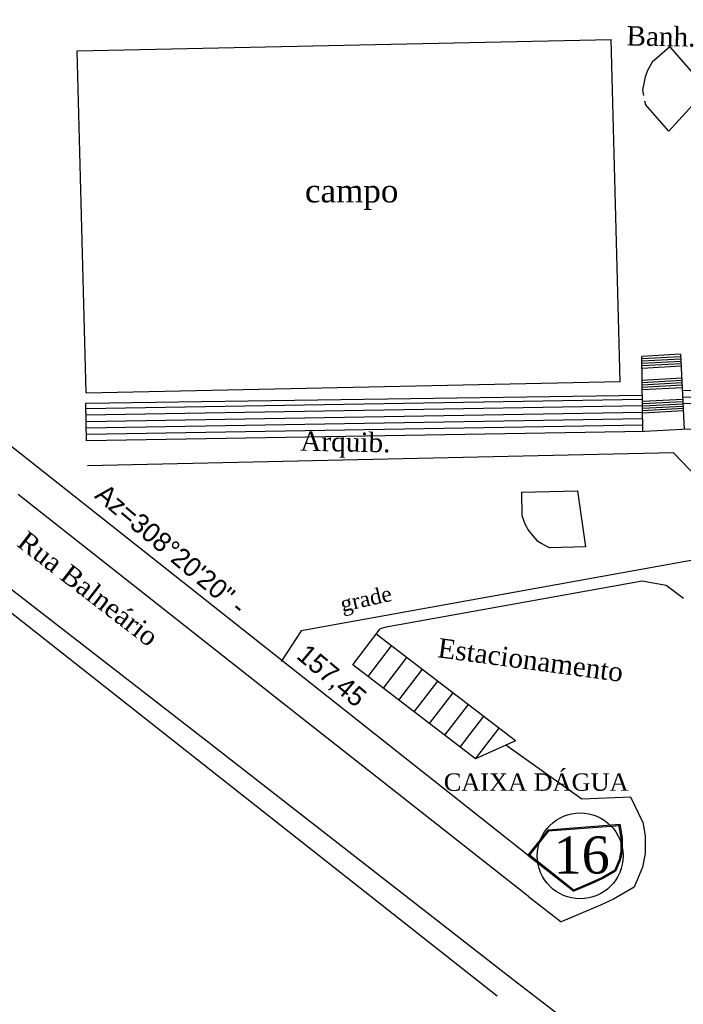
# Model space of a CAD drawing. Header units: millimetres. Extents: x 593 to 1794, y -180 to 570.
# Tile 3 of 71: x 747 to 833, y 11 to 138. Entities that reach past the tile are written whole.
import ezdxf

# ---------------------------------------------------------------- set-up
doc = ezdxf.new("R2010")
doc.units = ezdxf.units.MM
doc.header["$MEASUREMENT"] = 0
doc.layers.add('AZDIST', color=7, linetype='Continuous')
for name, color, linetype, lineweight in [('Layout - Marco Polo', 252, 'Continuous', 25), ('Linha de Chamada - Marco Polo', 1, 'Continuous', 25), ('Textos - Marco Polo', 143, 'Continuous', 25)]:
    doc.layers.add(name, color=color, linetype=linetype, lineweight=lineweight)
doc.styles.add('Dutch801RmBT', font='dutch.ttf')
doc.styles.add('StylusBT', font='stylu.ttf')
doc.styles.add('TimesNewRoman', font='times.ttf')

msp = doc.modelspace()

# ---------------------------------------------------------------- linework, layer by layer
at = {"layer": 'Layout - Marco Polo'}
for p, q in [((754.55, 134.03), (823.56, 135.51)), ((824.7, 91.31), (823.56, 135.51)), ((755.69, 89.82), (754.55, 134.03)), ((831.15, 134.54), (828.86, 132.57)), ((831.15, 134.54), (835.89, 129.07)), ((828.86, 132.57), (828.27, 131.59)), ((828.27, 131.59), (827.95, 130.68)), ((827.95, 130.68), (827.75, 129.81)), ((827.75, 129.81), (827.62, 129)), ((827.62, 129), (827.73, 128.28)), ((835.89, 129.07), (830.99, 123.63)), ((827.87, 127.59), (828, 127.1)), ((830.99, 123.63), (828, 127.1)), ((812.8, 30.08), (695.23, 123.06)), ((832.52, 94.81), (827.5, 94.54)), ((827.66, 84.81), (827.52, 94.51)), ((832.53, 94.5), (827.52, 94.23)), ((832.55, 94.19), (827.53, 93.92)), ((832.52, 94.81), (833, 85.09)), ((832.57, 93.88), (827.53, 93.61)), ((832.58, 93.58), (827.54, 93.3)), ((832.6, 93.27), (827.54, 92.98)), ((832.67, 91.73), (827.51, 91.44)), ((755.69, 89.82), (824.7, 91.31)), ((832.7, 91.11), (827.55, 90.82)), ((832.72, 90.8), (827.56, 90.51)), ((832.69, 91.42), (827.57, 91.13)), ((832.73, 90.49), (827.58, 90.2)), ((832.75, 90.13), (875.15, 90.98)), ((755.68, 88.5), (827.59, 89.52)), ((875.15, 90.16), (832.79, 89.23)), ((875.15, 89.33), (832.84, 88.4)), ((711.29, 88.8), (769.54, 42.84)), ((827.6, 88.96), (755.67, 87.75)), ((755.74, 83.6), (755.68, 88.5)), ((827.61, 88.13), (755.68, 86.92)), ((832.82, 88.68), (827.61, 88.39)), ((832.85, 88.08), (827.62, 87.79)), ((832.81, 88.98), (827.66, 88.7)), ((832.84, 88.38), (827.7, 88.1)), ((827.62, 87.3), (755.7, 86.09)), ((832.87, 87.78), (827.62, 87.49)), ((832.88, 87.48), (827.63, 87.19)), ((827.64, 86.47), (755.71, 85.26)), ((827.65, 85.64), (755.73, 84.43)), ((875.16, 86.01), (832.7, 85.08)), ((827.88, 84.81), (755.74, 83.6)), ((832.7, 85.08), (827.88, 84.81)), ((831.59, 82.05), (755.87, 80.4)), ((855.65, 57.03), (831.59, 82.05)), ((780.97, 49.86), (746.91, 76.69)), ((811.95, 76.99), (819.19, 77.14)), ((811.95, 76.99), (812.01, 73.96)), ((819.19, 77.14), (820.25, 69.9)), ((812.01, 73.96), (812.39, 72.88)), ((812.39, 72.88), (812.88, 72.05)), ((812.88, 72.05), (813.42, 71.35)), ((813.42, 71.35), (813.96, 70.72)), ((813.96, 70.72), (814.59, 70.35)), ((814.59, 70.35), (815.21, 70.02)), ((815.21, 70.02), (815.67, 69.81)), ((840.36, 69.33), (783.47, 59.06)), ((820.25, 69.9), (815.67, 69.81)), ((742.1, 67.47), (771.92, 44.35)), ((827.57, 65.46), (794.48, 59.53)), ((830.64, 64.92), (827.57, 65.46)), ((832.9, 63.24), (830.64, 64.92)), ((783.47, 59.06), (780.91, 55.11)), ((790.15, 54.68), (793.7, 59.32)), ((811.2, 44.85), (793.19, 58.65)), ((794.48, 59.53), (793.7, 59.32)), ((792.14, 53.16), (795.18, 57.13)), ((794.12, 51.64), (797.16, 55.61)), ((806.03, 42.52), (790.15, 54.68)), ((796.11, 50.12), (799.15, 54.09)), ((798.09, 48.6), (801.13, 52.57)), ((800.07, 47.08), (803.12, 51.05)), ((812.86, 24.7), (780.97, 49.86)), ((802.06, 45.56), (805.1, 49.53)), ((804.04, 44.04), (807.08, 48.01)), ((806.03, 42.52), (809.07, 46.49)), ((811.2, 44.85), (806.03, 42.52)), ((771.92, 44.35), (810.88, 14)), ((819.75, 37.29), (809.94, 44.29)), ((769.55, 42.85), (808.8, 11.88)), ((826.1, 37.57), (819.75, 37.29)), ((827.65, 34.33), (826.1, 37.57)), ((815.39, 33.35), (812.8, 30.08)), ((815.5, 33.26), (812.91, 29.98)), ((815.39, 33.35), (824.66, 34.05)), ((815.4, 33.2), (824.67, 33.9)), ((824.51, 34.03), (824.8, 32.29)), ((824.66, 34.05), (824.95, 32.32)), ((824.8, 32.32), (824.8, 30.55)), ((824.95, 32.32), (824.95, 30.55)), ((824.8, 30.58), (824.57, 29.44)), ((824.95, 30.55), (824.72, 29.41)), ((812.8, 30.08), (818.72, 25.39)), ((812.89, 30.2), (818.82, 25.51)), ((824.58, 29.46), (824, 28.05)), ((824.72, 29.41), (824.13, 28)), ((824.06, 28.13), (822.42, 27.16)), ((822.43, 27.17), (820.9, 26.48)), ((822.49, 27.03), (820.96, 26.34)), ((824.13, 28), (822.49, 27.03)), ((820.9, 26.48), (818.67, 25.53)), ((820.96, 26.34), (818.72, 25.39)), ((812.86, 24.7), (817.11, 21.44)), ((810.88, 14), (816.5, 9.68))]:
    msp.add_line(p, q, dxfattribs=at)
msp.add_lwpolyline([(827.65, 34.33), (827.95, 32.56), (827.95, 30.26), (827.6, 28.53), (826.52, 25.92), (823.87, 24.36), (822.16, 23.59), (817.11, 21.44)], dxfattribs=at)
at = {"layer": 'Linha de Chamada - Marco Polo', "color": 1}
msp.add_circle((819.55, 29.97), 5.55, dxfattribs=at)

# ---------------------------------------------------------------- texts
at = {"layer": 'AZDIST', "char_height": 2.5, "attachment_point": 7, "rotation": 320.0141, "line_spacing_factor": 0.9, "style": 'StylusBT'}
for s, insert, width in [('Az=308%%d20\'20" - ', (756.66, 76.33), 48), ('157,45', (782.45, 55.26), 18)]:
    msp.add_mtext(s, dxfattribs=dict(at, insert=insert, width=width))
at = {"layer": 'Textos - Marco Polo', "attachment_point": 7, "line_spacing_factor": 0.9, "style": 'TimesNewRoman'}
for s, insert, char_height, width, rotation in [('Banh.', (825.51, 134.68), 2.5, 15, 358.9638), ('Arquib.', (783.35, 81.53), 2.5, 21, 358.9638), ('Rua Balneário', (746.58, 70.11), 2.5, 39, 322.3747), ('grade', (788.95, 60.86), 2, 12, 12.6223), ('Estacionamento', (801.01, 55.62), 2.5, 42, 352.3805)]:
    msp.add_mtext(s, dxfattribs=dict(at, insert=insert, char_height=char_height, width=width, rotation=rotation))
at = {"layer": 'Textos - Marco Polo', "insert": (783.98, 113.47), "char_height": 3, "width": 18, "attachment_point": 7, "line_spacing_factor": 0.9, "style": 'TimesNewRoman'}
msp.add_mtext('campo', dxfattribs=at)
at = {"layer": 'Textos - Marco Polo', "lineweight": 5, "insert": (801.92, 38.35), "char_height": 2.25, "width": 29.7, "attachment_point": 7, "line_spacing_factor": 0.9, "style": 'Dutch801RmBT'}
msp.add_mtext('CAIXA DÁGUA', dxfattribs=at)
at = {"layer": 'Textos - Marco Polo', "color": 3, "insert": (819.74, 27.62), "char_height": 4.8, "width": 11.52, "attachment_point": 8, "line_spacing_factor": 0.9, "style": 'Dutch801RmBT'}
msp.add_mtext('16', dxfattribs=at)

doc.saveas('drawing.dxf')
